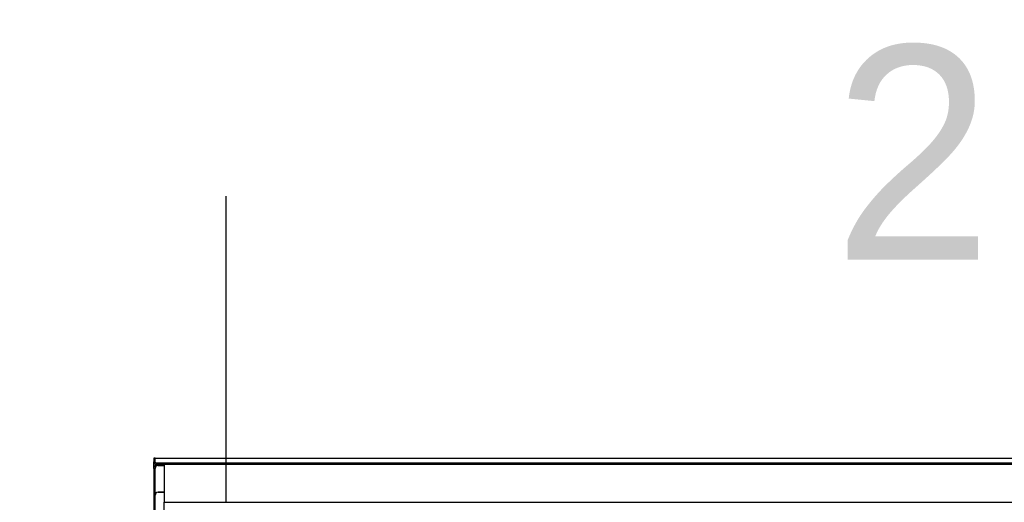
# Model space of a CAD drawing. Extents: x -805 to 3526, y -961 to 1039.
# Tile 229 of 256: x 983.338 to 984.949, y 41.199 to 41.989. Entities that reach past the tile are written whole.
import ezdxf

# ---------------------------------------------------------------- set-up
doc = ezdxf.new("R2010")
doc.units = 0
doc.linetypes.add('STRICHPUNKT', pattern=[1, 0.5, -0.25, 0, -0.25])
doc.linetypes.add('STRICHPUNKTX2', pattern=[50.8, 25.4, -12.7, 0, -12.7])
doc.layers.add('EB-2273S-Q-ACHSE', color=7, linetype='STRICHPUNKT', lineweight=25)
doc.layers.add('TTK-P-Aufzug vorne', color=251, linetype='Continuous', lineweight=25)
for name, color, linetype in [('TTK-P-Bahnsteig', 12, 'Continuous'), ('TTK-P-QP Block', 162, 'Continuous'), ('TTK-Schnittlinien 200', 3, 'Continuous')]:
    doc.layers.add(name, color=color, linetype=linetype)
doc.styles.add('AKG DIN 6776', font='AKG_DIN67.TTF')

# ---------------------------------------------------------------- blocks, each defined once
blk = doc.blocks.new('2481114')
at = {"layer": 'EB-2273S-Q-ACHSE'}
blk.add_line((2.6768, -8.4329), (2.6768, 5.458), dxfattribs=at)

msp = doc.modelspace()

# ---------------------------------------------------------------- linework, layer by layer
at = {"layer": 'TTK-P-Aufzug vorne', "color": 251, "ltscale": 20}
for p, q in [((983.5595, 41.2713), (983.5575, 41.2713)), ((983.5575, 41.2713), (983.5575, 41.265)), ((983.5595, 41.2651), (983.5595, 41.2713)), ((983.5575, 41.2545), (983.5575, 41.265)), ((983.5575, 41.2545), (983.5575, 41.0606)), ((983.5595, 41.0607), (983.5595, 41.2545)), ((984.3112, 41.2632), (983.5615, 41.2632)), ((983.5615, 41.2612), (986.2242, 41.2612)), ((983.5742, 41.2612), (983.5642, 41.2612)), ((983.5642, 41.2592), (983.5742, 41.2592)), ((983.5742, 41.2592), (983.5742, 41.2612)), ((986.2342, 41.2612), (983.5742, 41.2612)), ((983.5742, 41.2612), (983.5742, 41.1991)), ((986.2277, 41.2632), (984.3112, 41.2632)), ((983.5742, 41.2154), (983.5642, 41.2154)), ((983.5642, 41.2154), (983.5742, 41.2154)), ((983.5742, 41.1991), (986.2242, 41.1991)), ((983.5742, 41.1554), (983.5742, 41.1991))]:
    msp.add_line(p, q, dxfattribs=at)
for centre, radius, start, end in [((983.5642, 41.2545), 0.00668, 90, 180), ((983.5642, 41.2545), 0.00468, 90, 180), ((983.5642, 41.2108), 0.00668, 130.805, 134.5347), ((983.5642, 41.2108), 0.00668, 130.805, 134.5347), ((983.5642, 41.2107), 0.00468, 90, 180), ((983.5642, 41.2107), 0.00468, 90, 180)]:
    msp.add_arc(centre, radius, start, end, dxfattribs=at)
msp.add_ellipse((983.5615, 41.2215), major_axis=(0.004, 0), ratio=0.998757, start_param=4.211779, end_param=4.297072, dxfattribs=at)
for points in [[(983.5575, 41.265), (983.5576, 41.2644), (983.5578, 41.2636), (983.5584, 41.2626), (983.5592, 41.2619), (983.5602, 41.2614), (983.5611, 41.2612), (983.5615, 41.2612)], [(983.5615, 41.2632), (983.5612, 41.2632), (983.5608, 41.2633), (983.5603, 41.2636), (983.5599, 41.2639), (983.5596, 41.2645), (983.5595, 41.2649), (983.5595, 41.2651)]]:
    msp.add_open_spline(points, degree=3, knots=[0, 0, 0, 0, 0.285714, 0.428571, 0.571429, 0.785714, 1, 1, 1, 1], dxfattribs=at)
at = {"layer": 'TTK-P-Bahnsteig', "color": 251}
msp.add_line((983.5575, 41.2713), (986.2409, 41.2713), dxfattribs=at)
msp.add_circle((473.7851, 39.1322), 1000, dxfattribs=at)
at = {"layer": 'TTK-Schnittlinien 200', "color": 251, "linetype": 'ByBlock', "ltscale": 0.03}
msp.add_lwpolyline([(985.4225, 41.7739, 0.2625, 0, 0), (985.0597, 41.7739, 0, 0, 0)], format="xyseb", dxfattribs=at)

# ---------------------------------------------------------------- block references
at = {"layer": 'TTK-P-QP Block', "color": 251}
msp.add_blockref('2481114', (980.9992, 36.4329), dxfattribs=at)

# ---------------------------------------------------------------- texts
at = {"layer": 'TTK-Schnittlinien 200', "color": 251, "linetype": 'STRICHPUNKTX2', "ltscale": 0.03, "style": 'AKG DIN 6776'}
msp.add_text('2', height=0.35, rotation=360, dxfattribs=at).set_placement((984.6692, 41.5963))

doc.saveas('drawing.dxf')
